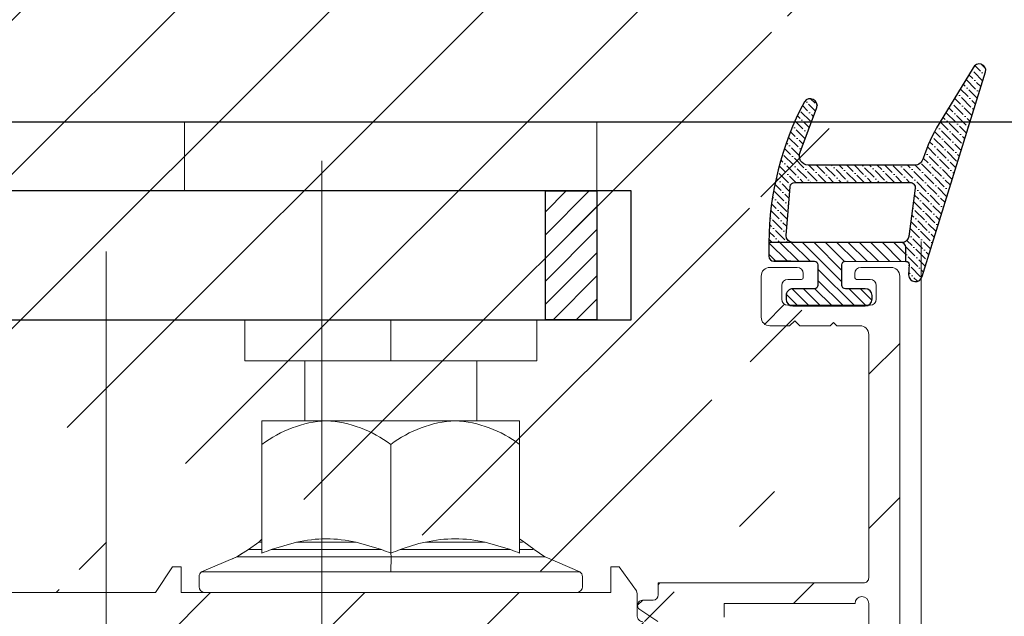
# Model space of a CAD drawing. Header units: millimetres. Extents: x 582 to 4940, y -30 to 2368.
# Tile 18 of 20: x 1469 to 1526, y 669 to 704. Entities that reach past the tile are written whole.
import ezdxf

# ---------------------------------------------------------------- set-up
doc = ezdxf.new("R2010")
doc.units = ezdxf.units.MM
doc.layers.get('0').update_dxf_attribs({"lineweight": 13})
for name, color, linetype, lineweight in [('CARTER LED', 8, 'Continuous', 13), ('DADO FLANGIATO M10', 33, 'Continuous', 9), ('PENSILINA MAXI', 8, 'Continuous', 9), ('PLASTICA L GRANDE MAXI', 234, 'Continuous', 9), ('Quote', 5, 'Continuous', 9), ('SPESSORI 4 mm', 5, 'Continuous', 9), ('VITE M10X10', 183, 'Continuous', 9)]:
    doc.layers.add(name, color=color, linetype=linetype, lineweight=lineweight)
for name, color, linetype in [('DEFAULT', 7, 'Continuous'), ('PLASTICA REGISTRO TRIANGOLARE MAXI', 87, 'Continuous'), ('QUOTATURA', 1, 'Continuous'), ('VETRO', 140, 'Continuous')]:
    doc.layers.add(name, color=color, linetype=linetype)
doc.styles.get("Standard").update_dxf_attribs({"font": 'TAHOMA.TTF'})
doc.dimstyles.new('Annotativa millimetri', dxfattribs={"dimscale": 0, "dimtxt": 5, "dimasz": 2.5, "dimexe": 1.25, "dimexo": 0.625, "dimtad": 1, "dimtoh": 1, "dimdec": 1, "dimtxsty": 'Standard', "dimcen": 2.5, "dimclrd": 256, "dimclre": 256, "dimclrt": 7, "dimadec": 0, "dimazin": 0, "dimtfac": 1, "dimtdec": 1, "dimtmove": 0, "dimatfit": 3, "dimfxl": 1, "dimarcsym": 0})

# ---------------------------------------------------------------- blocks, each defined once
blk = doc.blocks.new('*D46')
at = {"layer": 'Defpoints', "color": 0}
for p in [(1403.023750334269, 672.9278378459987), (1520.144112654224, 660.7605342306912), (1403.023750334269, 624.1738547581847)]:
    blk.add_point(p, dxfattribs=at)
at = {"layer": 'Quote', "lineweight": -2}
for p, q in [((1403.023750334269, 672.3028378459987), (1403.023750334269, 622.9238547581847)), ((1520.144112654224, 660.1355342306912), (1520.144112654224, 622.9238547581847)), ((1405.523750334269, 624.1738547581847), (1436.450995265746, 624.1738547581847)), ((1517.644112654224, 624.1738547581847), (1453.480995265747, 624.1738547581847))]:
    blk.add_line(p, q, dxfattribs=at)
at = {"layer": 'Quote'}
for points in [[(1405.523750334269, 624.5905214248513), (1405.523750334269, 623.7571880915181), (1403.023750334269, 624.1738547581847)], [(1517.644112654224, 623.7571880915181), (1517.644112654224, 624.5905214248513), (1520.144112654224, 624.1738547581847)]]:
    blk.add_solid(points, dxfattribs=at)
at = {"layer": 'Quote', "color": 7, "insert": (1444.965995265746, 624.1738547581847), "char_height": 5, "attachment_point": 5}
blk.add_mtext('117,1', dxfattribs=at)

msp = doc.modelspace()

# ---------------------------------------------------------------- hatches: boundary and pattern name
h = msp.add_hatch()
h.set_pattern_fill('ANSI31', color=256, scale=2, style=0)
h.set_pattern_definition([(45, (1061.096246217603, -8.898776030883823), (-4.490128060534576, 4.490128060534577), [])])
edge = h.paths.add_edge_path()
edge.add_line((1381.024266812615, 703.9244894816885), (1372.02394999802, 703.9244894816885))
edge.add_line((1381.024266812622, 689.4244894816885), (1372.02394999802, 689.4244894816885))
edge.add_arc((1518.811762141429, 730.0364014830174), 1.000000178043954, 1.000009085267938, 84.37739479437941)
edge.add_arc((1518.2171608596, 724.7236935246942), 0.3500001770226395, 2.896545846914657e-05, 89.99997103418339)
edge.add_line((1513.417161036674, 725.0736937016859), (1518.217161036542, 725.0736937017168))
edge.add_arc((1513.417161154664, 724.7236935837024), 0.350000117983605, 90.00001931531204, 179.9999807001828)
edge.add_arc((1519.428136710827, 723.3736805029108), 0.5000000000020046, 269.9999677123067, 360.9999999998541)
edge.add_line((1517.667702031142, 722.8736814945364), (1519.428136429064, 722.8736805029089))
edge.add_arc((1517.667702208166, 723.2236801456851), 0.3499986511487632, 180.0000289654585, 269.9999710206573)
edge.add_line((1517.317703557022, 723.4736784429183), (1517.317703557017, 723.223679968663))
edge.add_arc((1517.41770369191, 723.473678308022), 0.1000001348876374, 90.00007723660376, 179.9999227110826)
edge.add_line((1518.217161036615, 723.5736784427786), (1517.417703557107, 723.5736784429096))
edge.add_arc((1518.217160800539, 723.9236786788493), 0.3500002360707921, 270.0000386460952, 359.9999613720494)
edge.add_arc((1513.417161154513, 723.9236785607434), 0.3500001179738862, 180.0000192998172, 269.9999806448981)
edge.add_line((1514.216618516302, 723.5736784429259), (1513.417161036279, 723.5736784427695))
edge.add_arc((1514.216618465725, 723.4736783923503), 0.1000000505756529, 2.895287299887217e-05, 89.99997102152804)
edge.add_line((1514.316618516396, 723.2236799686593), (1514.316618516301, 723.4736784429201))
edge.add_arc((1513.966619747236, 723.2236802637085), 0.3499987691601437, 269.9998704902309, 359.9999517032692)
edge.add_line((1510.464505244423, 668.8984866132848), (1510.382416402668, 668.8954321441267))
edge.add_line((1511.470570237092, 668.7979428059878), (1510.464505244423, 668.8984866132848))
edge.add_arc((1511.440737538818, 668.4994298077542), 0.3000000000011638, 0, 84.29294186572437)
edge.add_line((1511.740737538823, 660.2400900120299), (1511.740737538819, 668.4994298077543))
edge.add_arc((1511.440737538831, 660.2400900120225), 0.2999999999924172, 275.7070581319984, 360)
edge.add_line((1510.464505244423, 659.8410332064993), (1511.470570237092, 659.9415770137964))
edge.add_line((1510.382416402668, 659.8440876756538), (1510.464505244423, 659.8410332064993))
edge.add_line((1503.323674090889, 671.9744040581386), (1503.323674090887, 670.4737769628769))
edge.add_line((1503.823674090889, 671.9744040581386), (1503.323674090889, 671.9744040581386))
edge.add_line((1504.819068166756, 670.5643841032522), (1503.823674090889, 671.9744040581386))
edge.add_line((1504.87398484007, 670.391369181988), (1504.819068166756, 670.5643841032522))
edge.add_line((1504.873984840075, 669.0820672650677), (1504.87398484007, 670.391369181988))
edge.add_arc((1505.173984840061, 669.0820672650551), 0.299999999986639, 180, 270.0000000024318)
edge.add_line((1509.69563594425, 668.7820672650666), (1505.173984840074, 668.7820672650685))
edge.add_line((1509.782571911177, 668.7896633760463), (1509.69563594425, 668.7820672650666))
edge.add_line((1509.672063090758, 659.9614945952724), (1509.759645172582, 659.9538990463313))
edge.add_line((1505.173676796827, 659.957233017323), (1509.672063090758, 659.9614945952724))
edge.add_arc((1505.173961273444, 659.6569485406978), 0.3002846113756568, 90.05427954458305, 179.9457204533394)
edge.add_line((1504.874300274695, 658.0262221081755), (1504.873676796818, 659.6572330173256))
edge.add_arc((1504.374300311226, 658.0260309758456), 0.5000000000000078, 280.6825730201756, 360.0219021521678)
edge.add_line((1510.382416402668, 668.8954321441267), (1509.782571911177, 668.7896633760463))
edge.add_line((1509.759645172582, 659.9538990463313), (1510.382416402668, 659.8440876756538))
edge.add_line((1519.928060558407, 723.3824067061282), (1519.811610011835, 730.0538540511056))
edge.add_line((1518.567161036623, 724.7236937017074), (1518.56716103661, 723.9236784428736))
edge.add_line((1513.067161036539, 723.9236784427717), (1513.067161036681, 724.7236937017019))
edge.add_arc((1370.373855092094, 740.3720790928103), 0.3499988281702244, 90.00005795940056, 179.9999420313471)
edge.add_line((1370.623853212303, 740.7220779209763), (1370.373854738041, 740.7220779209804))
edge.add_arc((1370.62385304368, 740.622077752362), 0.1000001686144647, 9.655572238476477e-05, 89.99990338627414)
edge.add_line((1370.723853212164, 739.822620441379), (1370.723853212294, 740.6220779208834))
edge.add_arc((1371.073853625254, 739.8226208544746), 0.3500004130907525, 180.0000676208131, 269.9999323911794)
edge.add_line((1371.873868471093, 739.4726204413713), (1371.073853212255, 739.4726204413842))
edge.add_arc((1371.873868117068, 739.8226207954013), 0.3500003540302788, 270.0000579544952, 359.999942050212)
edge.add_line((1372.223868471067, 744.6226204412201), (1372.223868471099, 739.8226204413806))
edge.add_arc((1371.873868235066, 744.6226202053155), 0.3500002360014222, 3.86185141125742e-05, 89.99996136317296)
edge.add_line((1371.073853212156, 744.9726204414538), (1371.873868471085, 744.9726204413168))
edge.add_arc((1371.073853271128, 744.6226203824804), 0.3500000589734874, 90.00000965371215, 179.9999903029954)
edge.add_line((1370.723853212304, 743.8231629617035), (1370.723853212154, 744.6226204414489))
edge.add_arc((1370.623853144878, 743.8231630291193), 0.1000000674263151, 270.0000386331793, 359.9999613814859)
edge.add_line((1370.373854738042, 743.7231629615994), (1370.623853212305, 743.723162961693))
edge.add_arc((1370.3738551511, 744.0731618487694), 0.3499988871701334, 180.0000676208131, 269.9999323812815)
edge.add_line((1370.023856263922, 746.6737531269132), (1370.02385626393, 744.073161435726))
edge.add_line((1427.823674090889, 671.9744040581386), (1427.823674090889, 670.4744040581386))
edge.add_line((1428.323674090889, 671.9744040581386), (1427.823674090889, 671.9744040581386))
edge.add_line((1429.38312894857, 670.4736391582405), (1428.323674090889, 671.9744040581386))
edge.add_line((1476.82367410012, 670.4736190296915), (1429.38312894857, 670.4736391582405))
edge.add_line((1477.823674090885, 671.9743839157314), (1476.82367410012, 670.4736190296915))
edge.add_line((1478.323674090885, 671.9743839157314), (1477.823674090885, 671.9743839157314))
edge.add_line((1478.323674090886, 670.4757115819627), (1478.323674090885, 671.9743839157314))
edge.add_line((1381.024317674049, 704.0187288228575), (1381.024368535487, 710.8629681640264))
edge.add_arc((1397.723882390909, 722.470074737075), 0.2999999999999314, 0, 123.0878883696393)
edge.add_line((1381.932518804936, 712.538636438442), (1397.560104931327, 722.721424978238))
edge.add_arc((1383.02436937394, 710.862967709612), 2.000000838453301, 123.0879013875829, 179.9999869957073)
edge.add_arc((1386.024368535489, 684.4095393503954), 4.999999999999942, 180, 235.7552106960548)
edge.add_line((1397.555725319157, 670.5110773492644), (1383.210719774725, 680.2763347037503))
edge.add_arc((1397.724544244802, 670.7590696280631), 0.3000000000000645, 235.7552106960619, 360.0063376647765)
edge.add_line((1398.02402266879, 675.4744040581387), (1398.024544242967, 670.7591028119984))
edge.add_line((1400.02402266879, 675.4744040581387), (1398.02402266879, 675.4744040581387))
edge.add_line((1400.024520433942, 670.9743487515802), (1400.02402266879, 675.4744040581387))
edge.add_arc((1400.524520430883, 670.9744040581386), 0.5000000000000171, 180.006337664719, 270)
edge.add_arc((1400.523882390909, 722.373846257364), 0.4999999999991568, 89.99991678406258, 180)
edge.add_line((1400.023882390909, 717.8738443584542), (1400.023882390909, 722.3738462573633))
edge.add_line((1398.023882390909, 717.873844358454), (1400.023882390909, 717.8738443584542))
edge.add_line((1398.023882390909, 722.4700747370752), (1398.023882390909, 717.873844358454))
edge.add_line((1372.02394999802, 683.226669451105), (1370.023856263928, 680.9230596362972))
edge.add_line((1370.02385626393, 710.9472697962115), (1372.02394999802, 708.6436599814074))
edge.add_line((1370.023856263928, 680.9230596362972), (1370.023856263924, 632.1737531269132))
edge.add_line((1427.823674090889, 670.4744040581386), (1400.524520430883, 670.4744040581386))
edge.add_line((1370.023856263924, 740.3720794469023), (1370.02385626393, 710.9472697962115))
edge.add_line((1503.323674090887, 670.4737769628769), (1478.323674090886, 670.4757115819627))
edge.add_line((1370.023856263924, 632.1737531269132), (1504.466984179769, 657.5346963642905))
edge.add_line((1518.909737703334, 731.0315904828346), (1370.023856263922, 746.6737531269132))
edge.add_line((1400.523883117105, 722.8738462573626), (1513.966618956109, 722.8736814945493))
edge.add_line((1381.024368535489, 684.4095393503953), (1381.024266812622, 689.4244894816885))
edge.add_line((1372.02394999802, 689.4244894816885), (1372.02394999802, 683.226669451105))
edge.add_line((1372.02394999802, 708.6436599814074), (1372.02394999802, 703.9244894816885))
h = msp.add_hatch()
h.set_pattern_fill('ANSI36', color=256, scale=2.5, angle=270)
h.set_pattern_definition([(315, (1610.907393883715, 732.3343874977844), (0.6076698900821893, -0.1657281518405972), [0.7812500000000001, -0.15625, 0, -0.15625])])
h.paths.add_polyline_path([(1521.009600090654, 695.3611151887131), (1514.846600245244, 695.3611143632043, -0.5632804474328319), (1514.356787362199, 696.1199473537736), (1515.323499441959, 698.7125036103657, 0.857618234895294), (1514.601534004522, 699.0580617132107, 0.1211011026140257), (1512.528660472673, 690.8617908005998), (1513.894154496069, 690.8617908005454), (1513.932470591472, 690.8617802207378, -0.4167724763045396), (1513.528821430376, 691.2616058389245), (1513.761787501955, 694.1052021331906, -0.3716454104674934), (1514.058530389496, 694.3611151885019), (1520.747213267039, 694.3611151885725, -0.4487463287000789), (1521.045181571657, 694.0262599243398), (1520.67019168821, 691.2012733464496, -0.2896694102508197), (1520.359456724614, 690.8600056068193), (1520.22324405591, 690.860043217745, -0.3918671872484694), (1520.500198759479, 690.5609296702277), (1520.500198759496, 689.7589504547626, -0.368646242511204), (1520.69766538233, 689.5903795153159), (1520.65937170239, 688.9703433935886, 0.8796183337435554), (1521.448324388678, 688.8858537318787), (1525.146205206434, 700.7985014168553, 0.8973686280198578), (1524.423188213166, 701.0312854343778), (1522.43396911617, 697.7867441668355, 0.05319343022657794), (1521.505996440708, 695.758619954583, -0.3501658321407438)])
h = msp.add_hatch()
h.set_pattern_fill('ANSI31', color=256, scale=3.75, angle=270)
h.set_pattern_definition([(315, (1610.907393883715, 732.3343874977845), (0.3314563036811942, 0.3314563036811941), [])])
h.paths.add_polyline_path([(1513.894154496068, 690.8617908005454), (1520.200281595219, 690.8609296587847, -0.4141326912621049), (1520.500198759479, 690.5609296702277), (1520.500198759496, 689.7589504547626), (1516.984969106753, 689.7614793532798, 0.4144184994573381), (1516.78482917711, 689.5614794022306), (1516.78482917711, 688.36147923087, 0.414213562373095), (1516.98482917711, 688.1614792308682), (1518.132952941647, 688.1614792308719, -0.414213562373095), (1518.532952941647, 687.7614792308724), (1518.532952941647, 687.5614792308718, -0.414213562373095), (1518.132952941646, 687.1614792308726), (1513.933320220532, 687.1614792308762, -0.414213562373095), (1513.533320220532, 687.5614792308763), (1513.533320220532, 687.7614792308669, -0.414213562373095), (1513.93332022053, 688.1614792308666), (1515.18109560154, 688.16147923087, 0.414213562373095), (1515.38109560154, 688.36147923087), (1515.38109560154, 689.5614794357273, 0.4141455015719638), (1515.181142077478, 689.7614794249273), (1512.828396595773, 689.7620255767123, -0.4142165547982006), (1512.528466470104, 690.0620983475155), (1512.528660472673, 690.8617908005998)])
h = msp.add_hatch()
h.set_pattern_fill('ANSI31', color=256, scale=2, style=0)
h.set_pattern_definition([(45, (0, 0), (-4.490128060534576, 4.490128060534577), [])])
edge = h.paths.add_edge_path()
edge.add_line((1516.287760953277, 686.2039352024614), (1516.087760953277, 686.0039352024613))
edge.add_line((1516.087760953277, 686.0039352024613), (1514.337760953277, 686.0039352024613))
edge.add_line((1514.337760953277, 686.0039352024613), (1514.037760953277, 686.3039352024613))
edge.add_line((1514.037760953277, 686.3039352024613), (1513.737760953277, 686.0039352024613))
edge.add_line((1513.737760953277, 686.0039352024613), (1512.582273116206, 686.0039352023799))
edge.add_arc((1512.582273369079, 686.5039354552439), 0.5000002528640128, 180.00002897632, 269.9999710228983, ccw=False)
edge.add_line((1512.082273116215, 686.5039352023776), (1512.082273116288, 688.9039484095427))
edge.add_arc((1512.58227311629, 688.9039484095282), 0.5000000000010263, 89.9999641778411, 179.9999999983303, ccw=False)
edge.add_line((1512.582273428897, 689.4039484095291), (1514.181732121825, 689.4039474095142))
edge.add_arc((1514.181731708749, 689.053948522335), 0.3499988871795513, 6.762055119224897e-05, 89.99993237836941, ccw=False)
edge.add_line((1514.531730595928, 689.053948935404), (1514.531730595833, 688.8039504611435))
edge.add_arc((1514.431730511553, 688.8039505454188), 0.1000000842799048, 270.0000482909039, 359.999951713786, ccw=False)
edge.add_line((1514.431730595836, 688.703950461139), (1513.63227311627, 688.7039504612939))
edge.add_arc((1513.632273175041, 688.3539504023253), 0.3500000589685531, 90.00000962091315, 179.9999903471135)
edge.add_line((1513.282273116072, 688.3539504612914), (1513.282273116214, 687.5539352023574))
edge.add_arc((1513.632273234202, 687.5539353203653), 0.3500001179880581, 180.0000193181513, 269.9999806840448)
edge.add_line((1513.632273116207, 687.2039352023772), (1518.432273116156, 687.2039352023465))
edge.add_arc((1518.432272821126, 687.5539354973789), 0.3500002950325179, 270.0000482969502, 359.999951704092)
edge.add_line((1518.782273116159, 687.5539352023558), (1518.782273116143, 688.3539504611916))
edge.add_arc((1518.432272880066, 688.3539502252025), 0.3500002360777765, 3.863191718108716e-05, 89.99996135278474)
edge.add_line((1518.432273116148, 688.7039504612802), (1517.632815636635, 688.703950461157))
edge.add_arc((1517.63281573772, 688.803950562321), 0.1000001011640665, 180.0000579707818, 269.9999420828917, ccw=False)
edge.add_line((1517.532815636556, 688.8039504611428), (1517.532815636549, 689.053948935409))
edge.add_arc((1517.882814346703, 689.0539486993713), 0.3499987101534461, 90.00003863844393, 179.9999613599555, ccw=False)
edge.add_line((1517.882814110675, 689.4039474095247), (1519.643248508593, 689.4039484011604))
edge.add_arc((1519.643248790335, 688.9039484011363), 0.5000000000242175, 2.375202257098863e-09, 90.00003228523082, ccw=False)
edge.add_line((1520.143248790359, 688.903948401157), (1520.143248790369, 660.1826260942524))
edge.add_arc((1517.143248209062, 660.1826265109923), 3.000000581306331, 288.72605197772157, 359.99999204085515, ccw=False)
edge.add_line((1518.106379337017, 657.3414327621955), (1469.559776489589, 640.884715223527))
edge.add_arc((1469.399254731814, 641.3582474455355), 0.4999999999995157, 198.7260440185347, 288.7260440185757, ccw=False)
edge.add_line((1468.925722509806, 641.1977256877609), (1468.70099204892, 641.8606707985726))
edge.add_arc((1468.416872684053, 641.7643576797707), 0.3000000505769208, 18.72605367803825, 108.726034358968)
edge.add_line((1468.320559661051, 642.0484770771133), (1466.994669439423, 641.5990161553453))
edge.add_arc((1466.898356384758, 641.8831354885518), 0.3000000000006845, 198.7260440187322, 288.7260440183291, ccw=False)
edge.add_line((1466.614237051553, 641.7868224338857), (1465.90794131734, 643.8703642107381))
edge.add_line((1465.90794131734, 643.8703642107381), (1464.610119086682, 645.0747104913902))
edge.add_arc((1464.814183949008, 645.294613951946), 0.3000000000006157, 108.72604401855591, 227.1394594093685, ccw=False)
edge.add_line((1464.717870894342, 645.578733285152), (1465.265854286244, 645.7644930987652))
edge.add_line((1465.265854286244, 645.7644930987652), (1464.570099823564, 647.8169385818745))
edge.add_arc((1464.285980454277, 647.720625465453), 0.3000000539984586, 18.72605297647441, 100.6825640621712)
edge.add_line((1464.230370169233, 648.0154262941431), (1452.071324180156, 645.7217807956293))
edge.add_line((1452.071324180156, 645.7217807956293), (1451.48734625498, 646.1204909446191))
edge.add_line((1451.48734625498, 646.1204909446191), (1451.088654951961, 645.5364130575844))
edge.add_line((1451.088654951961, 645.5364130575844), (1446.195870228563, 644.6134530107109))
edge.add_arc((1446.288554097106, 644.1221183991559), 0.5000000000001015, 100.6825730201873, 198.7259292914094)
edge.add_line((1445.815021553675, 643.9615975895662), (1447.271629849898, 639.6646663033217))
edge.add_line((1447.271629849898, 639.6646663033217), (1447.819613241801, 639.8504261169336))
edge.add_arc((1447.915926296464, 639.5663067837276), 0.2999999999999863, -9.68737137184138, 108.72604401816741, ccw=False)
edge.add_line((1448.211648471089, 639.5158251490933), (1447.913716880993, 637.7705374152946))
edge.add_line((1447.913716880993, 637.7705374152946), (1448.620012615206, 635.6869956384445))
edge.add_arc((1448.335893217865, 635.5906826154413), 0.300000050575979, -71.27394632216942, 18.726034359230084, ccw=False)
edge.add_line((1448.432206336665, 635.3065632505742), (1447.106316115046, 634.857102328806))
edge.add_arc((1447.202629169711, 634.5729829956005), 0.3000000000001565, 108.7260440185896, 198.7260440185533)
edge.add_line((1446.918509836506, 634.4766699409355), (1447.143240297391, 633.8137248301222))
edge.add_arc((1446.669708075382, 633.6532030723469), 0.499999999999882, -71.27395598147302, 18.726044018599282, ccw=False)
edge.add_line((1446.830229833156, 633.1796708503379), (1373.39068044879, 608.2845422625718))
edge.add_arc((1373.294367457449, 608.5686617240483), 0.3000001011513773, 198.7260633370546, 288.7260246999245, ccw=False)
edge.add_line((1373.010248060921, 608.4723485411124), (1372.624995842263, 609.60882587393))
edge.add_arc((1372.909115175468, 609.7051389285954), 0.3000000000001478, 108.72604401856, 198.7260440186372, ccw=False)
edge.add_line((1372.812802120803, 609.989258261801), (1445.02116708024, 634.4670300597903))
edge.add_arc((1444.924854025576, 634.7511493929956), 0.2999999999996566, 288.7260440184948, 378.7260440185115)
edge.add_line((1445.208973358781, 634.8474624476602), (1444.920034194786, 635.6998204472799))
edge.add_arc((1445.204153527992, 635.7961335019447), 0.2999999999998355, 108.72604401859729, 198.7260440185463, ccw=False)
edge.add_line((1445.107840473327, 636.08025283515), (1446.149612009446, 636.4334009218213))
edge.add_arc((1446.053298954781, 636.7175202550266), 0.3000000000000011, 288.7260440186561, 378.7260440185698)
edge.add_line((1446.337418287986, 636.8138333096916), (1443.555903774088, 645.0191804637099))
edge.add_arc((1444.313555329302, 645.2760152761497), 0.7999999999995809, 100.68257302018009, 198.7260440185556, ccw=False)
edge.add_line((1444.165261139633, 646.0621506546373), (1465.006345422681, 649.9935494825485))
edge.add_arc((1465.154639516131, 649.2074139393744), 0.8000001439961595, 18.726052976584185, 100.68256406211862, ccw=False)
edge.add_line((1465.912291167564, 649.4642489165), (1467.741074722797, 644.0694167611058))
edge.add_arc((1468.025194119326, 644.1657299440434), 0.3000001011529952, 198.7260633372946, 288.7260246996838)
edge.add_line((1468.121507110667, 643.881610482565), (1469.163277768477, 644.2347582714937))
edge.add_arc((1469.259590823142, 643.9506389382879), 0.3000000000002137, 18.726044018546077, 108.72604401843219, ccw=False)
edge.add_line((1469.543710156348, 644.0469519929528), (1469.832649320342, 643.1945939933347))
edge.add_arc((1470.116768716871, 643.2909071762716), 0.3000001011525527, 198.7260633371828, 288.7260246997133)
edge.add_line((1470.213081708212, 643.0067877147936), (1512.138110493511, 657.2188708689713))
edge.add_arc((1512.041797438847, 657.5029902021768), 0.2999999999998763, 288.7260440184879, 449.9999999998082)
edge.add_line((1512.041797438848, 657.8029902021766), (1506.089055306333, 657.8029902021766))
edge.add_line((1506.089055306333, 657.8029902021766), (1506.08899749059, 658.7029902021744))
edge.add_arc((1505.788997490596, 658.70299020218), 0.29999999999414, 359.9999999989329, 450.0000000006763)
edge.add_line((1505.788997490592, 659.0029902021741), (1505.089055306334, 659.0029902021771))
edge.add_line((1505.089055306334, 659.0029902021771), (1505.089055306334, 659.3969241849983))
edge.add_line((1505.089055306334, 659.3969241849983), (1506.07315703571, 660.0417843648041))
edge.add_arc((1506.237583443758, 659.7908581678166), 0.2999999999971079, 44.99999999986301, 123.23594224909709, ccw=False)
edge.add_arc((1506.661847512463, 660.2151223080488), 0.3000000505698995, 225.0000096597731, 314.9999903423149)
edge.add_arc((1507.086111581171, 659.7908580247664), 0.3000001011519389, 45.00001931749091, 134.9999806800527, ccw=False)
edge.add_arc((1507.510375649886, 660.2151222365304), 0.3000000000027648, 225.0000000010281, 315.0000000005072)
edge.add_arc((1507.934639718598, 659.7908580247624), 0.3000001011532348, 45.00001931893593, 134.9999806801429, ccw=False)
edge.add_arc((1508.35890378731, 660.2151223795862), 0.3000001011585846, 225.000019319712, 314.9999806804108)
edge.add_arc((1508.783167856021, 659.7908581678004), 0.3000000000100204, 45.00000000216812, 134.9999999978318, ccw=False)
edge.add_arc((1509.207431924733, 660.2151223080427), 0.3000000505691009, 225.0000096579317, 314.9999903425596)
edge.add_line((1509.419563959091, 660.0029902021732), (1509.631695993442, 660.0908581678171))
edge.add_arc((1509.631695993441, 659.7908581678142), 0.3000000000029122, 6.517097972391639e-10, 89.99999999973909, ccw=False)
edge.add_line((1509.931695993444, 659.7908581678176), (1509.931695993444, 659.0029902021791))
edge.add_line((1509.931695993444, 659.0029902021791), (1517.843248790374, 659.0029902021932))
edge.add_arc((1517.843248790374, 659.5029902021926), 0.4999999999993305, 270.0000000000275, 360.0000000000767)
edge.add_line((1518.343248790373, 659.5029902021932), (1518.343248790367, 669.828043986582))
edge.add_arc((1517.943248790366, 669.8280439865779), 0.4000000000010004, 5.8216554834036e-10, 179.9999999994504)
edge.add_line((1517.543248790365, 669.8280439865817), (1509.93169599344, 669.8280439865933))
edge.add_line((1509.93169599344, 669.8280439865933), (1509.93169599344, 669.0401760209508))
edge.add_arc((1509.631695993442, 669.0401760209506), 0.2999999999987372, -90.00000000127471, 1.5290879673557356e-11, ccw=False)
edge.add_line((1509.631695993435, 668.7401760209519), (1509.419563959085, 668.8280439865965))
edge.add_arc((1509.207431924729, 668.6159119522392), 0.3000000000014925, 45.00000000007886, 134.9999999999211)
edge.add_arc((1508.783167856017, 669.0401761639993), 0.3000001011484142, 225.0000193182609, 314.99998068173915, ccw=False)
edge.add_arc((1508.358903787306, 668.6159119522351), 0.3000000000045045, 45.00000000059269, 134.9999999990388)
edge.add_arc((1507.934639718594, 669.0401760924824), 0.3000000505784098, 225.0000096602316, 314.99999034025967, ccw=False)
edge.add_arc((1507.510375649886, 668.6159119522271), 0.300000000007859, 45.00000000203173, 134.9999999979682)
edge.add_arc((1507.086111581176, 669.0401760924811), 0.3000000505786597, 225.000009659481, 314.99999034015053, ccw=False)
edge.add_arc((1506.661847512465, 668.6159118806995), 0.3000000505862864, 45.00000966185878, 134.9999903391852)
edge.add_arc((1506.237583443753, 669.0401760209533), 0.3000000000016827, 236.7640577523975, 314.99999999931, ccw=False)
edge.add_line((1506.073157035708, 668.7892498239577), (1505.023422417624, 669.4771177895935))
edge.add_arc((1505.187848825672, 669.7280439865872), 0.3000000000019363, 90.00000000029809, 236.7640577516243, ccw=False)
edge.add_line((1505.18784882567, 670.0280439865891), (1505.78899749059, 670.0280439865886))
edge.add_arc((1505.78899744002, 670.3280440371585), 0.3000000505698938, 270.000009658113, 359.9963096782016)
edge.add_line((1506.088997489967, 670.3280247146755), (1506.089066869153, 671.0280439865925))
edge.add_line((1506.089066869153, 671.0280439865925), (1518.043248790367, 671.0280439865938))
edge.add_arc((1518.043248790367, 671.328043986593), 0.2999999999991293, 269.9999999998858, 360.0000000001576)
edge.add_line((1518.343248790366, 671.3280439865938), (1518.343248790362, 685.5039352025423))
edge.add_arc((1517.843248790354, 685.5039352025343), 0.5000000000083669, 9.066552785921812e-10, 90.00000000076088)
edge.add_line((1517.843248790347, 686.0039352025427), (1516.487760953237, 686.0039352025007))
edge.add_line((1516.487760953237, 686.0039352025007), (1516.287760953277, 686.2039352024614))
at = {"layer": 'PLASTICA L GRANDE MAXI'}
h = msp.add_hatch(dxfattribs=at)
h.set_pattern_fill('ANSI31', color=256, style=0)
h.set_pattern_definition([(45, (985.4971928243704, 627.2435546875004), (-2.245064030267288, 2.245064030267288), [])])
edge = h.paths.add_edge_path()
edge.add_arc((1455.922607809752, 2077.138474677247), 1357.764526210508, 267.7671764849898, 271.9732304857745)
edge.add_line((1502.67391817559, 720.1790708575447), (1510.723776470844, 720.1790708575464))
edge.add_line((1510.723776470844, 720.1790708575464), (1510.723776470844, 720.1790708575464))
edge.add_arc((1510.723776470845, 720.4790708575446), 0.2999999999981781, 269.9999999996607, 359.9999999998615)
edge.add_line((1511.023776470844, 720.4790708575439), (1511.023776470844, 720.4790708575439))
edge.add_line((1511.023776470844, 720.4790708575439), (1511.023776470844, 722.8737704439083))
edge.add_line((1511.023776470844, 722.8737704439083), (1401.023750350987, 722.8738378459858))
edge.add_arc((1401.023750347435, 721.8738378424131), 1.000000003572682, 89.99999979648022, 179.9999890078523)
edge.add_line((1400.023750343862, 721.8738380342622), (1400.023750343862, 720.5251081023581))
edge.add_line((1400.023750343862, 720.5251081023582), (1400.023750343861, 717.3733032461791))
edge.add_line((1400.023750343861, 717.373303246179), (1397.52375034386, 717.3733032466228))
edge.add_line((1397.52375034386, 717.3733032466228), (1397.52375034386, 718.3733032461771))
edge.add_line((1397.52375034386, 718.3733032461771), (1394.02375034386, 717.3733032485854))
edge.add_line((1394.02375034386, 717.3733032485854), (1394.02375034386, 714.8733032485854))
edge.add_line((1394.02375034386, 714.8733032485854), (1400.02375034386, 714.8733032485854))
edge.add_line((1400.02375034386, 714.8733032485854), (1400.023750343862, 678.4733721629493))
edge.add_line((1400.023750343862, 678.4733721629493), (1394.023750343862, 678.4733721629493))
edge.add_line((1394.023750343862, 678.4733721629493), (1394.023750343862, 675.9733721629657))
edge.add_line((1394.023750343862, 675.9733721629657), (1397.523750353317, 674.9735996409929))
edge.add_line((1397.523750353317, 674.9735996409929), (1397.523750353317, 675.9733721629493))
edge.add_line((1397.523750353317, 675.9733721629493), (1400.023750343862, 675.9733721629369))
edge.add_line((1400.023750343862, 675.973372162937), (1400.023750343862, 672.9278378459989))
edge.add_line((1400.023750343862, 672.9278378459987), (1403.023750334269, 672.9278378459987))
edge.add_line((1403.023750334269, 672.9278378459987), (1403.023750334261, 720.404816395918))
at = {"layer": 'PLASTICA REGISTRO TRIANGOLARE MAXI'}
h = msp.add_hatch(dxfattribs=at)
h.set_pattern_fill('ANSI31', color=256, scale=0.3, style=0)
h.set_pattern_definition([(45, (0, 0), (-0.6735192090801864, 0.6735192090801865), [])])
h.paths.add_polyline_path([(1502.524001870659, 693.8574324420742), (1502.524001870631, 686.3574324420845), (1499.524001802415, 686.3574324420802), (1499.524001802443, 693.8574324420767)])

# ---------------------------------------------------------------- linework, layer by layer
for p, q in [((1486.511618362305, 607.9358812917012), (1486.511618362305, 695.6049659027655)), ((1521.398704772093, 607.9358812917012), (1521.398704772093, 690.9059059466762)), ((1473.955079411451, 607.9358812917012), (1473.955079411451, 690.3347344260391))]:
    msp.add_line(p, q)
at = {"layer": 'CARTER LED'}
for points in [[(1506.073157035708, 668.7892498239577), (1505.023422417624, 669.4771177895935, -0.7451330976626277), (1505.18784882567, 670.0280439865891), (1505.78899749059, 670.0280439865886, 0.4141946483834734), (1506.088997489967, 670.3280247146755), (1506.089066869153, 671.0280439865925), (1518.043248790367, 671.0280439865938, 0.4142135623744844), (1518.343248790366, 671.3280439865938), (1518.343248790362, 685.5039352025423, 0.4142135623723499), (1517.843248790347, 686.0039352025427), (1516.487760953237, 686.0039352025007), (1516.287760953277, 686.2039352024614), (1516.087760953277, 686.0039352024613), (1514.337760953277, 686.0039352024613), (1514.037760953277, 686.3039352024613), (1513.737760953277, 686.0039352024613), (1512.582273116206, 686.0039352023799, -0.4142132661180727), (1512.082273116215, 686.5039352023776), (1512.082273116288, 688.9039484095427, -0.4142137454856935), (1512.582273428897, 689.4039484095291), (1514.181732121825, 689.4039474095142, -0.4142128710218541), (1514.531730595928, 689.053948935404), (1514.531730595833, 688.8039504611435, -0.4142130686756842), (1514.431730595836, 688.703950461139), (1513.63227311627, 688.7039504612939, 0.4142134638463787), (1513.282273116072, 688.3539504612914), (1513.282273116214, 687.5539352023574, 0.4142133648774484), (1513.632273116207, 687.2039352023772), (1518.432273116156, 687.2039352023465, 0.4142130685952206), (1518.782273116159, 687.5539352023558), (1518.782273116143, 688.3539504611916, 0.4142131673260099), (1518.432273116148, 688.7039504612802), (1517.632815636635, 688.703950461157, -0.414212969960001), (1517.532815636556, 688.8039504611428), (1517.532815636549, 689.053948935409, -0.4142131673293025), (1517.882814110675, 689.4039474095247), (1519.643248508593, 689.4039484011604, -0.4142137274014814), (1520.143248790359, 688.903948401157), (1520.143248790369, 660.1826260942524, -0.3214207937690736)], [(1518.343248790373, 659.5029902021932), (1518.343248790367, 669.828043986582, 0.9999999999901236), (1517.543248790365, 669.8280439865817), (1509.93169599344, 669.8280439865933), (1509.93169599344, 669.0401760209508, -0.4142135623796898)]]:
    msp.add_lwpolyline(points, format="xyb", dxfattribs=at)
at = {"layer": 'DADO FLANGIATO M10'}
for p, q in [((1483.024253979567, 679.0858945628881), (1483.024253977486, 680.4744040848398)), ((1486.774347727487, 680.4744040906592), (1483.02517331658, 680.474404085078)), ((1494.274535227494, 680.4744041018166), (1486.774347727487, 680.4744040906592)), ((1498.02462897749, 680.4744041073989), (1494.274535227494, 680.4744041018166)), ((1498.02462897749, 680.4744041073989), (1498.024628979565, 679.0858945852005)), ((1483.024253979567, 679.0858945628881), (1483.024253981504, 672.7568728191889)), ((1490.524441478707, 679.0858945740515), (1490.524441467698, 672.7568728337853)), ((1498.024628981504, 672.7568728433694), (1498.024628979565, 679.0858945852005)), ((1482.239523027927, 672.9719834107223), (1482.843473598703, 673.4049361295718)), ((1482.240414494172, 672.9721565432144), (1482.847784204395, 673.4049634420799)), ((1482.843526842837, 673.4049901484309), (1483.01894028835, 673.5824820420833)), ((1482.847811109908, 673.4049821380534), (1483.015092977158, 673.5826225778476)), ((1485.04051777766, 673.4041566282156), (1483.57166788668, 672.9722738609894)), ((1485.04051777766, 673.4041566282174), (1488.512041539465, 673.4047671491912)), ((1489.979749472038, 672.9716612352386), (1488.512041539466, 673.4047671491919)), ((1492.537771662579, 673.4048764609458), (1496.015710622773, 673.4042753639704)), ((1497.48697428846, 672.9694689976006), (1496.015710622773, 673.4042753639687)), ((1498.024545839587, 673.5961220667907), (1498.269506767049, 673.4162973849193)), ((1498.274005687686, 673.4129952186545), (1498.846565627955, 672.9911691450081)), ((1481.560739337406, 672.5391307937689), (1481.899565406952, 672.7550850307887)), ((1481.563002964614, 672.539104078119), (1482.239481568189, 672.9714922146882)), ((1482.239956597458, 672.9718304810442), (1482.240049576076, 672.971896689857)), ((1483.570060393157, 672.9716811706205), (1489.981509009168, 672.9710106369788)), ((1490.524441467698, 672.7568728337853), (1490.540438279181, 672.5392942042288)), ((1491.066109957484, 672.9701575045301), (1497.486974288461, 672.9694689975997)), ((1498.86103798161, 672.980505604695), (1499.50061583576, 672.5567828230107)), ((1479.519325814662, 671.6729471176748), (1481.562166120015, 672.5385703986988)), ((1481.56347379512, 672.5382003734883), (1481.305326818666, 672.4289310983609)), ((1481.562173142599, 672.5385715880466), (1490.540438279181, 672.5392942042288)), ((1499.486709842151, 672.5385715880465), (1490.508444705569, 672.5392942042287)), ((1490.540434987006, 672.5391159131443), (1490.52444110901, 671.6729514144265)), ((1499.514659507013, 672.5474713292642), (1501.527843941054, 671.6736907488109)), ((1490.52444110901, 671.6729514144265), (1479.519325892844, 671.6729469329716)), ((1501.526846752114, 671.6729468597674), (1490.524441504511, 671.6729514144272)), ((1479.374421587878, 670.8049376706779), (1479.374425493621, 671.3913214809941)), ((1501.674441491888, 670.8049377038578), (1501.674441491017, 671.3913215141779)), ((1501.370384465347, 670.4744041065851), (1479.678498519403, 670.4744040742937))]:
    msp.add_line(p, q, dxfattribs=at)
for centre, radius, start, end in [((1487.131932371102, 673.750246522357, -407.6626489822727), 6.733658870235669, 93.04407055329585, 127.5910759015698), ((1486.416810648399, 673.7503749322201, -407.6626489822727), 6.733528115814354, 52.4085782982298, 86.95627557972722), ((1494.63207243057, 673.7503746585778, -407.6626489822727), 6.733528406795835, 93.0437253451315, 127.5914211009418), ((1493.916950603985, 673.7502465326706, -407.6626489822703), 6.733658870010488, 52.40892426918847, 86.9559296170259), ((1482.846409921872, 673.3947449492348, -407.6626492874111), 0.01051348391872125, 82.13271368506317, 105.3181479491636), ((1482.990291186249, 681.8045117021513, -407.6626489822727), 8.400772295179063, 269.0286371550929, 270.2316367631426), ((1486.777656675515, 665.5742810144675, -407.6626489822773), 8.02026207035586, 77.51112512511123, 102.5090478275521), ((1494.740245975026, 663.2404209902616, -407.6626489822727), 10.40033884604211, 102.2260682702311, 110.6875028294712), ((1494.275390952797, 665.5923955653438, -407.6626489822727), 8.003385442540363, 77.44081774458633, 102.5393772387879), ((1498.058591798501, 681.8045117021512, -407.6626489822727), 8.400772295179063, 269.7683632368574, 270.9713628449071), ((1482.838576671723, 733.5987331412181, -407.6626490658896), 60.63033409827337, 269.4345542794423, 270.1754656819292), ((1488.387062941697, 659.9313385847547, -407.662648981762), 13.90158438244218, 110.2738522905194, 112.6915276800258), ((1485.126669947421, 659.8665284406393, -407.6626489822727), 13.97486729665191, 67.27872948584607, 69.67175825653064), ((1494.370750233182, 663.7830600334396, -407.6626489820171), 9.763370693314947, 109.7838863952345, 113.2006887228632), ((1494.245684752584, 663.9861015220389, -407.6626489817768), 9.55022769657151, 66.69088988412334, 70.16004523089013), ((1498.210306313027, 733.5987331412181, -407.6626490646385), 60.63033409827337, 269.8245343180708, 270.5654457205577), ((1479.712128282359, 671.3956496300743, -407.6626489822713), 0.3377425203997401, 124.8105355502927, 180.7342616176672), ((1501.336760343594, 671.3956605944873, -407.6626489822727), 0.3377255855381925, 359.2638466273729, 55.18903725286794), ((1479.692294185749, 670.7922456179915, -407.6626489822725), 0.3181407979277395, 177.7136096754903, 267.5146807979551), ((1501.356586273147, 670.7922336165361, -407.6626489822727), 0.3181288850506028, 272.4858675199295, 2.288645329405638)]:
    msp.add_arc(centre, radius, start, end, dxfattribs=at)
at = {"layer": 'DEFAULT', "color": 0, "elevation": -407.6626489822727}
msp.add_lwpolyline([(1520.500198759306, 689.7589504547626, -0.3686462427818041), (1520.69766538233, 689.5903795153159), (1520.65937170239, 688.9703433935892, 0.8796183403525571), (1521.448324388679, 688.8858537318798), (1525.146205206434, 700.7985014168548, 0.897368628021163), (1524.423188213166, 701.0312854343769), (1522.433969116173, 697.7867441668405, 0.0531934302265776), (1521.505996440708, 695.7586199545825, -0.3510483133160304), (1521.007997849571, 695.3611151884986), (1514.816653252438, 695.3611143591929, -0.5447479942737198), (1514.356787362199, 696.1199473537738), (1515.323499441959, 698.7125036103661, 0.8576182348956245), (1514.601534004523, 699.0580617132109, 0.1211011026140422), (1512.528660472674, 690.8617908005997)], format="xyb", dxfattribs=at)
msp.add_lwpolyline([(1513.798393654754, 689.7617905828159), (1512.827807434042, 689.7620262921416)], dxfattribs=at)
at = {"layer": 'PENSILINA MAXI'}
for p, q in [((1477.823674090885, 671.9743839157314, -815.3252979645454), (1476.82367410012, 670.4736190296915, -815.3252979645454)), ((1478.323674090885, 671.9743839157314, -815.3252979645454), (1477.823674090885, 671.9743839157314, -815.3252979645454)), ((1478.323674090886, 670.4757115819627, -815.3252979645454), (1478.323674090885, 671.9743839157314, -815.3252979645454)), ((1503.823674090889, 671.9744040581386, -815.3252979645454), (1503.323674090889, 671.9744040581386, -815.3252979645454)), ((1503.323674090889, 671.9744040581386, -815.3252979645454), (1503.323674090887, 670.4737769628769, -815.3252979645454)), ((1504.819068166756, 670.5643841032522, -815.3252979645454), (1503.823674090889, 671.9744040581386, -815.3252979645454)), ((1476.82367410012, 670.4736190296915, -815.3252979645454), (1429.38312894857, 670.4736391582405, -815.3252979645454)), ((1503.323674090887, 670.4737769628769, -815.3252979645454), (1478.323674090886, 670.4757115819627, -815.3252979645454)), ((1504.87398484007, 670.391369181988, -815.3252979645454), (1504.819068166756, 670.5643841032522, -815.3252979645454)), ((1504.873984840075, 669.0820672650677, -815.3252979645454), (1504.87398484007, 670.391369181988, -815.3252979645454))]:
    msp.add_line(p, q, dxfattribs=at)
msp.add_lwpolyline([(1505.173984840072, 668.7820672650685, -0.4142135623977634), (1504.873984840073, 669.0820672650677), (1504.873984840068, 670.391369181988), (1504.819068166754, 670.5643841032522), (1503.823674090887, 671.9744040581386), (1503.323674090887, 671.9744040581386), (1503.323674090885, 670.4737769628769), (1478.323674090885, 670.4757115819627), (1478.323674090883, 671.9743839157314), (1477.823674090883, 671.9743839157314), (1476.823674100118, 670.4736190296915), (1429.383128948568, 670.4736391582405)], format="xyb", dxfattribs=at)
at = {"layer": 'PLASTICA REGISTRO TRIANGOLARE MAXI'}
msp.add_lwpolyline([(1423.522555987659, 686.3574324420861), (1504.524001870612, 686.3574324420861), (1504.524001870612, 693.8574324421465), (1403.023750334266, 693.8574324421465), (1403.023750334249, 686.3574324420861), (1406.522555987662, 686.3574324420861)], dxfattribs=at)
msp.add_lwpolyline([(1502.524001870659, 693.8574324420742), (1502.524001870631, 686.3574324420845), (1499.524001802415, 686.3574324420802), (1499.524001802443, 693.8574324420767)], close=True, dxfattribs=at)
at = {"layer": 'QUOTATURA', "color": 0, "elevation": -407.6626489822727}
msp.add_lwpolyline([(1513.924154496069, 690.8617908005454, -0.4106851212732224), (1513.528821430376, 691.2616058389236), (1513.761787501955, 694.1052021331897, -0.3716454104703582), (1514.0585303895, 694.3611151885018), (1514.0585303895, 694.3611151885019), (1520.747214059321, 694.3611151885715, -0.4581019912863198), (1521.043956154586, 694.0170282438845), (1520.67019168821, 691.2012733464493, -0.2896694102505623), (1520.359456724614, 690.8600056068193), (1513.894154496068, 690.8617908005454), (1512.528660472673, 690.8617908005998), (1512.528466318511, 690.0620983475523), (1512.528466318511, 690.0620983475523, 0.4136414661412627), (1512.827807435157, 689.7620262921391), (1515.181095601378, 689.7614794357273, -0.4142131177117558), (1515.38109560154, 689.5614797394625), (1515.38109560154, 688.3614789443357, -0.4142144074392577), (1515.181094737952, 688.1614792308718), (1513.933320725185, 688.1614792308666, 0.414213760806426), (1513.533320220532, 687.7614794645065), (1513.533320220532, 687.5614792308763, 0.414213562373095), (1513.933320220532, 687.1614792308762), (1513.933320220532, 687.1614792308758), (1518.132953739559, 687.1614792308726, 0.4142129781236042), (1518.532952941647, 687.5614792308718), (1518.532952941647, 687.5614792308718), (1518.532952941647, 687.7614792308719), (1518.532952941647, 687.7614792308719, 0.4142131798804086), (1518.132953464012, 688.1614792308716), (1516.98482917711, 688.1614792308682), (1516.98482917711, 688.16147923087, -0.4142137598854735), (1516.78482917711, 688.3614793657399), (1516.78482917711, 689.5614795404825, -0.414213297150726), (1516.984829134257, 689.7614794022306), (1520.500198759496, 689.7589504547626), (1520.500198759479, 690.5609294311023, 0.4141341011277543), (1520.200280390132, 690.8609296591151)], format="xyb", dxfattribs=at)
at = {"layer": 'SPESSORI 4 mm', "elevation": -407.6626489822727}
msp.add_lwpolyline([(1478.524001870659, 693.8574324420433), (1478.524001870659, 697.8574324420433), (1502.524001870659, 697.8574324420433), (1502.524001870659, 693.8574324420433)], close=True, dxfattribs=at)
at = {"layer": 'VETRO', "elevation": -407.6626489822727}
msp.add_lwpolyline([(1576.678607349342, 697.8574324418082), (1404.023750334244, 697.8574324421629), (1403.023750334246, 698.8574324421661), (1403.023750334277, 718.3774324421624), (1404.023750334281, 719.3774324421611), (1576.678607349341, 719.37743244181)], dxfattribs=at)
at = {"layer": 'VITE M10X10'}
for p, q in [((1482.024441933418, 683.957432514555), (1482.024441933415, 686.3574324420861)), ((1490.524441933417, 683.9574447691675), (1490.524441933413, 686.3574324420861)), ((1499.024441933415, 683.9574325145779), (1499.024441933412, 686.3574324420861)), ((1490.524441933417, 683.9574325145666), (1482.024441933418, 683.957432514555)), ((1485.524414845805, 680.4744040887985), (1485.524441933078, 683.9574141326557)), ((1499.024441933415, 683.9574325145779), (1490.524441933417, 683.9574325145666)), ((1495.524414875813, 680.4744041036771), (1495.52444193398, 683.9574631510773))]:
    msp.add_line(p, q, dxfattribs=at)

# ---------------------------------------------------------------- dimensions: what is measured, and where the dimension line sits
at = {"layer": 'Quote'}
dim = msp.add_linear_dim(base=(1403.023750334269, 624.1738547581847), p1=(1520.144112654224, 660.7605342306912), p2=(1403.023750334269, 672.9278378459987, -407.6626489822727), dimstyle='Annotativa millimetri', override={"dimscale": 1, "dimtad": 0, "dimlfac": 1, "dimtxsty": 'Standard', "dimsah": 1, "dimtolj": 0}, dxfattribs=at)
dim.commit()
dim.dimension.update_dxf_attribs({"geometry": '*D46', "text_midpoint": (1444.965995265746, 624.1738547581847), "dimtype": 160})

doc.saveas('drawing.dxf')
